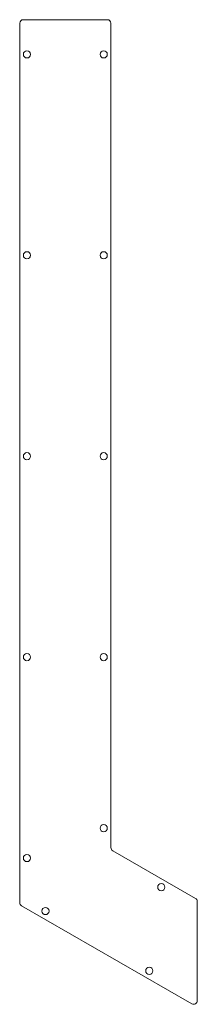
# Model space of a CAD drawing. Header units: millimetres. Extents: x 28 to 176, y 30 to 853.
import ezdxf

# ---------------------------------------------------------------- set-up
doc = ezdxf.new("R2010")
doc.units = ezdxf.units.MM

msp = doc.modelspace()

# ---------------------------------------------------------------- linework, layer by layer
at = {"color": 7, "linetype": 'Continuous', "lineweight": 18}
for p, q in [((28, 850), (28, 114.68)), ((101, 853), (31, 853)), ((104, 160.73), (104, 850)), ((174.5, 118.3), (105.5, 158.13)), ((176, 32.7), (176, 115.7)), ((29.5, 112.08), (171.5, 30.1))]:
    msp.add_line(p, q, dxfattribs=at)
for centre in [(34, 824), (98, 824), (34, 656), (98, 656), (34, 488), (98, 488), (34, 320), (98, 320), (98, 177), (34, 152), (146, 127.64), (49.4, 107.67), (136, 57.67)]:
    msp.add_circle(centre, 3, dxfattribs=at)
for centre, start, end in [((31, 850), 90, 180), ((101, 850), 0, 90), ((107, 160.73), 180, 240), ((173, 115.7), 0, 60), ((31, 114.68), 180, 240), ((173, 32.7), 240, 0)]:
    msp.add_arc(centre, 3, start, end, dxfattribs=at)

doc.saveas('drawing.dxf')
